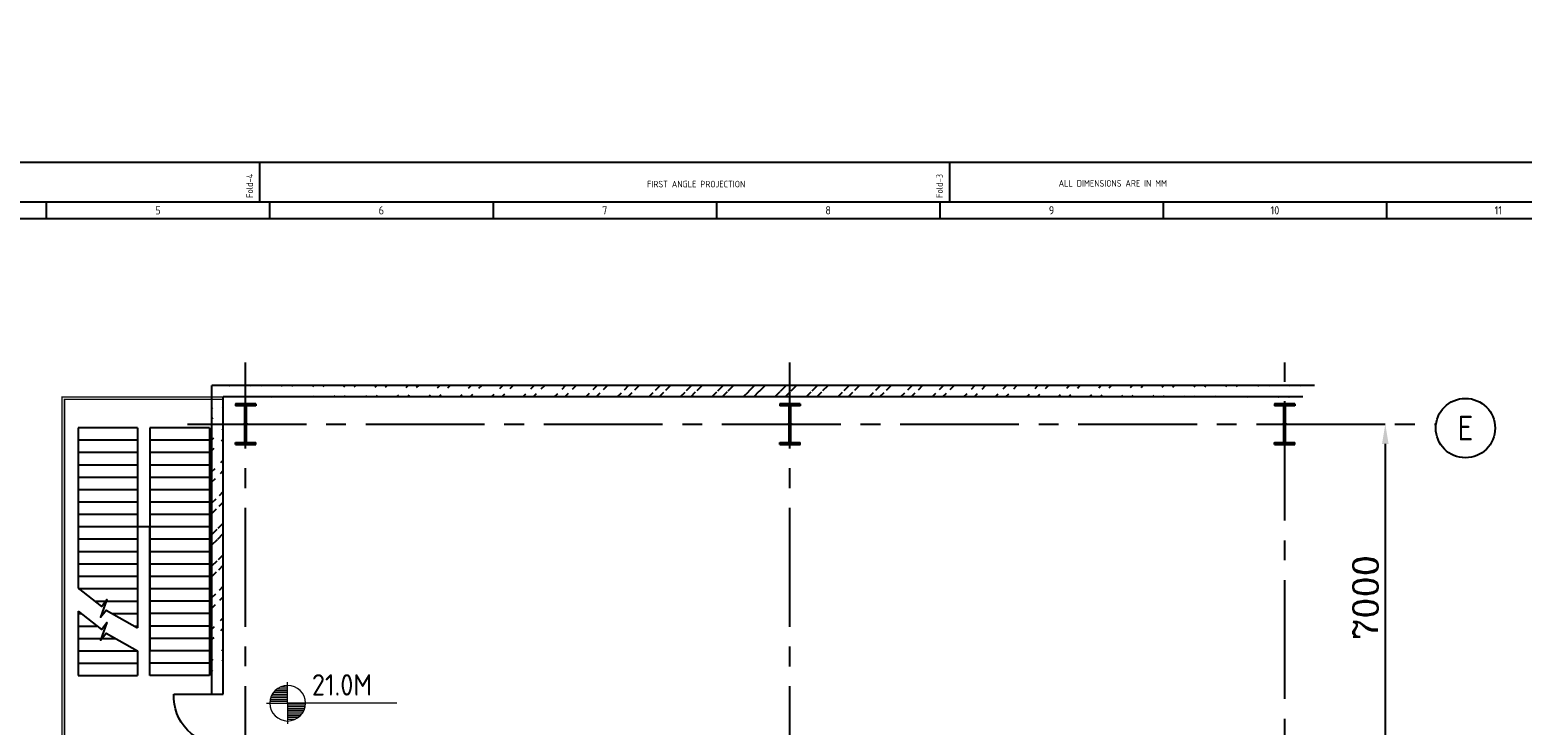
# Model space of a CAD drawing. Extents: x -11758 to 4934791, y -233543 to 1826789.
# Tile 18 of 256: x 79444 to 109603, y 123746 to 137784. Entities that reach past the tile are written whole.
import ezdxf
from ezdxf.enums import TextEntityAlignment as Align

# ---------------------------------------------------------------- set-up
doc = ezdxf.new("R2010")
doc.units = 0
doc.header["$LTSCALE"] = 800
doc.header["$MEASUREMENT"] = 0
for name, pattern in [('CENTER', [2, 1.25, -0.25, 0.25, -0.25]), ('CENTER2', [1.125, 0.75, -0.125, 0.125, -0.125]), ('CONTINOUS', [0])]:
    doc.linetypes.add(name, pattern=pattern)
doc.layers.get('0').update_dxf_attribs({"linetype": 'CONTINUOUS'})
doc.layers.get('DEFPOINTS').update_dxf_attribs({"linetype": 'CONTINUOUS'})
for name, color, linetype in [('0-7-COL', 2, 'CENTER'), ('COL', 1, 'CENTER'), ('GRID', 8, 'CENTER'), ('HATCH', 9, 'CONTINUOUS'), ('WALL', 6, 'CONTINUOUS')]:
    doc.layers.add(name, color=color, linetype=linetype)
for name, color, linetype, lineweight in [('DIM', 4, 'CONTINUOUS', 15), ('T', 3, 'CONTINUOUS', 15), ('TEXT', 3, 'CONTINUOUS', 15)]:
    doc.layers.add(name, color=color, linetype=linetype, lineweight=lineweight)
doc.styles.add('ROMANC', font='romanc')
doc.styles.add('ROMANS', font='ISO9.shx', dxfattribs={"width": 0.8})
doc.styles.add('S1', font='SIMPLEX.SHX', dxfattribs={"height": 200})
doc.styles.get("Standard").update_dxf_attribs({"font": 'ISO9'})
doc.dimstyles.new('STANDARD$0', dxfattribs={"dimtxt": 250, "dimasz": 200, "dimexe": 0, "dimexo": 0, "dimgap": 100, "dimtad": 1, "dimdec": 0, "dimzin": 0, "dimdsep": 46, "dimtxsty": 'S1', "dimcen": 0, "dimadec": 0, "dimazin": 0, "dimtfac": 1, "dimtdec": 0, "dimtmove": 2, "dimatfit": 3, "dimfxl": 1, "dimtolj": 1, "dimtzin": 0, "dimarcsym": 0})

# ---------------------------------------------------------------- blocks, each defined once
blk = doc.blocks.new('SSDCDCDC')
at = {"layer": 'WALL'}
for p, q in [((247921, 170427), (247921, 165427)), ((247921, 170427), (249121, 170427)), ((249121, 170427), (249121, 165927)), ((249371, 170427), (249371, 166392)), ((249371, 170427), (250571, 170427)), ((250571, 170427), (250571, 167190)), ((247921, 170177), (249121, 170177)), ((249371, 170177), (250571, 170177)), ((247921, 169927), (249121, 169927)), ((249371, 169927), (250571, 169927)), ((247921, 169677), (249121, 169677)), ((249371, 169677), (250571, 169677)), ((247921, 169427), (249121, 169427)), ((249371, 169427), (250571, 169427)), ((247921, 169177), (249121, 169177)), ((247921, 168927), (249121, 168927)), ((249371, 169177), (250571, 169177)), ((249371, 168927), (250571, 168927)), ((247921, 168677), (249121, 168677)), ((249371, 168677), (250571, 168677)), ((247921, 168427), (249121, 168427)), ((249121, 168427), (249371, 168427)), ((249371, 168427), (250571, 168427)), ((247921, 168177), (249121, 168177)), ((249371, 168177), (250571, 168177)), ((247921, 167927), (249121, 167927)), ((249371, 167927), (250571, 167927)), ((247921, 167677), (249121, 167677)), ((247921, 167427), (249121, 167427)), ((249371, 167677), (250571, 167677)), ((249371, 167427), (250571, 167427)), ((247921, 167177), (249121, 167177)), ((249371, 167177), (250571, 167177)), ((247921, 166927), (249121, 166927)), ((250238, 166927), (249371, 166927)), ((247921, 166677), (249121, 166677)), ((249884, 166677), (249371, 166677)), ((250571, 166677), (250510, 166677)), ((250571, 166725), (250571, 165427)), ((247921, 166427), (249121, 166427)), ((249434, 166427), (249371, 166427)), ((250571, 166427), (250193, 166427)), ((247921, 166177), (249121, 166177)), ((247921, 165927), (249121, 165927)), ((249371, 165927), (249371, 165427)), ((250571, 165927), (249371, 165927)), ((250571, 166177), (249821, 166177)), ((247921, 165677), (249121, 165677)), ((250571, 165677), (249371, 165677)), ((247921, 165427), (249121, 165427)), ((250571, 165427), (249371, 165427)), ((248639, 165050), (247639, 165050)), ((248639, 165050), (247639, 165050))]:
    blk.add_line(p, q, dxfattribs=at)
at = {"layer": 'WALL', "const_width": 30, "flags": 128}
for points in [[(247639, 164050), (247639, 162722), (250899, 162722), (250899, 171052), (247639, 171052)], [(247639, 171052), (247639, 171002), (247639, 171002), (250849, 171002), (250849, 170952), (250849, 170952), (250849, 162772), (250799, 162772), (247689, 162772), (247689, 162772), (247689, 164049), (247639, 164050)]]:
    blk.add_lwpolyline(points, dxfattribs=at)
at = {"layer": 'WALL'}
for points in [[(249121, 165427), (249121, 168427)], [(250575, 167193), (250103, 166821), (249992, 166961), (250118, 166605), (250007, 166745), (249371, 166392)], [(250575, 166728), (250103, 166356), (249992, 166496), (250118, 166140), (250007, 166280), (249371, 165927)]]:
    blk.add_lwpolyline(points, dxfattribs=at)
blk.add_arc((247691, 164998), 949, 266.8572, 3.1428, dxfattribs=at)
blk = doc.blocks.new('*D433')
at = {"layer": 'DEFPOINTS', "color": 0, "linetype": 'Continuous', "transparency": 16777216}
for p in [(105875, 129823), (105757, 122823), (106837, 122823)]:
    blk.add_point(p, dxfattribs=at)
at = {"layer": 'DIM', "linetype": 'Continuous', "lineweight": -2, "transparency": 16777216}
for p, q in [((105875, 129823), (106837, 129823)), ((105757, 122823), (106837, 122823))]:
    blk.add_line(p, q, dxfattribs=at)
at = {"layer": 'DIM', "color": 4, "linetype": 'Continuous', "lineweight": -2, "transparency": 16777216}
blk.add_line((106837, 129423), (106837, 123223), dxfattribs=at)
at = {"layer": 'DIM', "color": 4, "linetype": 'Continuous', "transparency": 16777216}
for points in [[(106770, 129423), (106904, 129423), (106837, 129823)], [(106770, 123223), (106904, 123223), (106837, 122823)]]:
    blk.add_solid(points, dxfattribs=at)
at = {"layer": 'DIM', "linetype": 'Continuous', "transparency": 16777216, "insert": (106437, 126323), "char_height": 500, "attachment_point": 5, "rotation": 90, "style": 'ROMANC'}
blk.add_mtext('\\A1;7000', dxfattribs=at)
blk = doc.blocks.new('e row column')
at = {"layer": 'COL'}
h = blk.add_hatch(dxfattribs=at)
h.set_pattern_fill('ANSI31', color=256, scale=100, style=0)
h.set_pattern_definition([(45, (112934.024, 108453.531), (-8.83883, 8.83883), [])])
h.paths.add_polyline_path([(112729, 108081), (113139, 108081), (113139, 108041), (112729, 108041)])
h.paths.add_polyline_path([(113139, 108866), (113139, 108826), (112729, 108826), (112729, 108866)])
edge = h.paths.add_edge_path()
edge.add_line((112918, 108081), (112918, 108826))
edge.add_line((112950, 108081), (112950, 108826))
at = {"layer": 'COL', "color": 2}
for p, q in [((112934, 107991), (112934, 108916)), ((112978, 108454), (112890, 108454))]:
    blk.add_line(p, q, dxfattribs=at)
at = {"layer": 'COL'}
for p, q in [((113139, 108866), (112729, 108866)), ((112729, 108866), (112729, 108826)), ((113139, 108826), (112729, 108826)), ((112918, 108081), (112918, 108826)), ((112950, 108081), (112950, 108826)), ((113139, 108866), (113139, 108826)), ((112729, 108081), (113139, 108081)), ((112729, 108041), (112729, 108081)), ((112729, 108041), (113139, 108041)), ((113139, 108041), (113139, 108081))]:
    blk.add_line(p, q, dxfattribs=at)
blk = doc.blocks.new('A$C731D3036')
for p, q in [((-1867.6, 1843.2), (-1867.6, 1869.9)), ((-1400.7, 1843.2), (-1400.7, 1869.9)), ((-2012.2, 1843.2), (-2012.2, 1832.1)), ((-1861, 1843.2), (-1861, 1832.1)), ((-1709.8, 1843.2), (-1709.8, 1832.1)), ((-1558.6, 1843.2), (-1558.6, 1832.1)), ((-1407.4, 1843.2), (-1407.4, 1832.1)), ((-1256.2, 1843.2), (-1256.2, 1832.1)), ((-1105, 1843.2), (-1105, 1832.1)), ((-2401.2, 1832.1), (-215.7, 1832.1))]:
    blk.add_line(p, q)
for points in [[(0, 1869.9), (-2643.6, 1869.9), (-2643.6, 0), (0, 0)], [(-26.7, 1843.2), (-2616.9, 1843.2), (-2616.9, 26.7), (-26.7, 26.7)]]:
    blk.add_lwpolyline(points, close=True)
for s, p in [('Fold-4', (-1872.3, 1845.9)), ('Fold-3', (-1405.4, 1845.9))]:
    blk.add_text(s, height=4.45, rotation=90).set_placement(p)
blk.add_text('FIRST ANGLE PROJECTION', height=4.447).set_placement((-1605.6, 1853.1))
blk.add_text('ALL DIMENSIONS ARE IN MM', height=4.447).set_placement((-1290.3, 1853.6), align=Align.CENTER)
for s, p in [('5', (-1936.6, 1837.6)), ('6', (-1785.4, 1837.6)), ('7', (-1634.2, 1837.6)), ('8', (-1483, 1837.6)), ('9', (-1331.8, 1837.6)), ('10', (-1180.6, 1837.6)), ('11', (-1029.4, 1837.6))]:
    blk.add_text(s, height=5.56).set_placement(p, align=Align.MIDDLE)
blk = doc.blocks.new('*X4')
at = {"color": 0}
for p, q in [((36115, 29325), (36330, 29325)), ((36132, 29350), (36330, 29350)), ((36154, 29375), (36330, 29375)), ((36183, 29400), (36330, 29400)), ((36226, 29425), (36330, 29425)), ((36080, 29200), (36330, 29200)), ((36081, 29225), (36330, 29225)), ((36085, 29250), (36330, 29250)), ((36092, 29275), (36330, 29275)), ((36102, 29300), (36330, 29300))]:
    blk.add_line(p, q, dxfattribs=at)
blk = doc.blocks.new('LL')
for p, q in [((-711, 0), (-711, 423)), ((-1136, 0), (-711, 0)), ((1493, 0), (-711, 0)), ((-711, 0), (-711, -418))]:
    blk.add_line(p, q)
for start, end in [(90, 180), (0, 90), (180, 270), (270, 0)]:
    blk.add_arc((-711, 0), 360, start, end)
at = {"xscale": 1.440000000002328, "yscale": 1.440000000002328, "zscale": 1.440000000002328}
blk.add_blockref('*X4', (-53026, -42044), dxfattribs=at)
at = {"xscale": 1.440000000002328, "yscale": 1.440000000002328, "zscale": 1.440000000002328, "rotation": 180}
blk.add_blockref('*X4', (51604, 42044), dxfattribs=at)
at = {"flags": 4}
blk.add_attdef('LEVEL', (-222, 154), '', height=432, dxfattribs=at)

msp = doc.modelspace()

# ---------------------------------------------------------------- hatches: boundary and pattern name
at = {"layer": 'HATCH'}
h = msp.add_hatch(dxfattribs=at)
h.set_pattern_fill('ANSI32', color=256, scale=1200, style=0)
h.set_pattern_definition([(45, (-1076.03, -16747.85), (-318.198, 318.198), []), (45, (-863.9, -16747.85), (-318.198, 318.198), [])])
edge = h.paths.add_edge_path()
edge.add_line((105403.6, 130602.1), (83123.8, 130603.9))
edge.add_line((105173.6, 130372.1), (83353.8, 130373.9))
h = msp.add_hatch(dxfattribs=at)
h.set_pattern_fill('ANSI32', color=256, scale=1200, style=0)
h.set_pattern_definition([(45, (-2076.03, -18699.2), (-318.198, 318.198), []), (45, (-1863.9, -18699.2), (-318.198, 318.198), [])])
edge = h.paths.add_edge_path()
edge.add_line((83124.7, 124370), (83124.7, 130604.3))
edge.add_line((83353.4, 124370), (83353.4, 130374.3))

# ---------------------------------------------------------------- linework, layer by layer
at = {"layer": '0-7-COL', "color": 6, "linetype": 'Continuous'}
msp.add_circle((108456.3, 129743.7), 600, dxfattribs=at)
at = {"layer": 'GRID', "linetype": 'CENTER2', "ltscale": 4}
for p, q in [((83803.8, 104133.3), (83803.8, 131068.5)), ((94803.8, 104133.2), (94803.8, 131068.5)), ((104803.8, 102676.2), (104803.8, 131068.5)), ((82631.7, 129822.5), (107861.5, 129822.5))]:
    msp.add_line(p, q, dxfattribs=at)
at = {"layer": 'WALL'}
for p, q in [((105403.6, 130602.1), (83123.8, 130603.9)), ((83124.7, 124370), (83124.7, 130604.3)), ((83353.4, 124370), (83353.4, 130374.3)), ((105173.6, 130372.1), (83353.8, 130373.9))]:
    msp.add_line(p, q, dxfattribs=at)

# ---------------------------------------------------------------- block references
at = {"color": 1, "linetype": 'CONTINOUS', "lineweight": 15, "xscale": 29.85916619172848, "yscale": 29.85916619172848, "zscale": 29.85916619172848}
msp.add_blockref('A$C731D3036', (139857.9, 79271.6), dxfattribs=at)
at = {"xscale": -1}
msp.add_blockref('SSDCDCDC', (330992.6, -40679.5), dxfattribs=at)
for p in [(-29130.3, 21369), (-18130.3, 21369), (-8130.3, 21369)]:
    msp.add_blockref('e row column', p)
at = {"layer": 'TEXT'}
msp.add_blockref('LL', (85365, 124188.9), dxfattribs=at).add_auto_attribs({'LEVEL': '21.0M'})

# ---------------------------------------------------------------- texts
at = {"layer": '0-7-COL', "color": 6, "linetype": 'Continuous', "style": 'ROMANS'}
msp.add_text('E', height=500, dxfattribs=at).set_placement((108456.3, 129743.7), align=Align.MIDDLE)
at = {"layer": 'T', "insert": (85345.4, 109553.9), "char_height": 300, "attachment_point": 1, "rotation": 90, "style": 'ROMANC'}
msp.add_mtext_dynamic_manual_height_columns('\\pi747.71;SWGR TO BE PLACED ON RAISED \\P\\pi1590.6;CHEQUERED PLATE FLOOR', width=9452.561, gutter_width=2000, heights=[0], dxfattribs=at)

# ---------------------------------------------------------------- dimensions: what is measured, and where the dimension line sits
at = {"layer": 'DIM', "linetype": 'Continuous'}
dim = msp.add_linear_dim(base=(106837.1, 122822.5), p1=(105875.5, 129822.5), p2=(105756.8, 122822.5), angle=90, dimstyle='STANDARD$0', override={"dimscale": 100, "dimtxt": 5, "dimasz": 4, "dimgap": 1.5, "dimtxsty": 'ROMANC', "dimclrd": 4, "dimclre": 256, "dimclrt": 256, "dimtix": 1}, dxfattribs=at)
dim.commit()
dim.dimension.update_dxf_attribs({"geometry": '*D433', "text_midpoint": (106437.1, 126322.5)})

doc.saveas('drawing.dxf')
